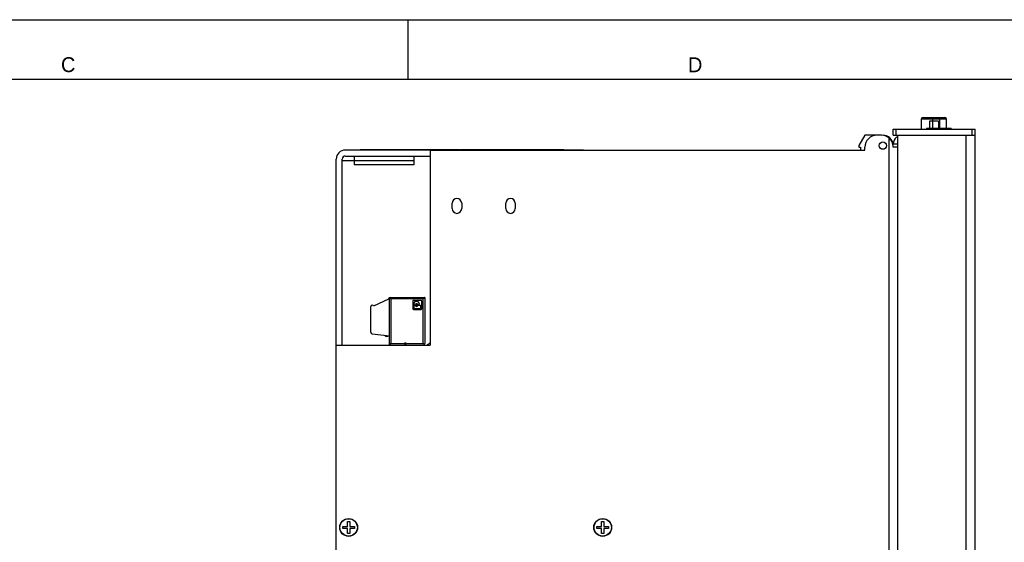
# Model space of a CAD drawing. Header units: millimetres. Extents: x 0 to 841, y 0 to 594.
# Tile 16 of 44: x 251 to 416, y 506 to 594. Entities that reach past the tile are written whole.
import ezdxf

# ---------------------------------------------------------------- set-up
doc = ezdxf.new("R2010")
doc.units = ezdxf.units.MM
doc.header["$LTSCALE"] = 46.255
doc.layers.get('0').update_dxf_attribs({"linetype": 'CONTINUOUS'})
doc.layers.add('3_ALL_AXES', color=7, linetype='CONTINUOUS')
doc.styles.add('TEXTSTYLE_2', font='trium.ttf')

msp = doc.modelspace()

# ---------------------------------------------------------------- linework, layer by layer
at = {"color": 2, "linetype": 'CONTINUOUS'}
for p, q in [((0, 594), (841, 594)), ((316, 584), (316, 594)), ((403.548997, 576.972313), (403.548997, 575.776427)), ((405.048997, 576.972313), (405.048997, 575.77633))]:
    msp.add_line(p, q, dxfattribs=at)
at = {"color": 7, "linetype": 'CONTINUOUS'}
for p, q in [((20, 584), (817.213985, 584)), ((402.208997, 575.597313), (402.208997, 577.347313)), ((402.458997, 577.597313), (406.138997, 577.597313)), ((405.048997, 576.972313), (403.548997, 576.972313)), ((406.388997, 575.776427), (406.388997, 577.347313)), ((403.111497, 575.776427), (403.046305, 575.597313)), ((403.111497, 575.776427), (407.161497, 575.776427)), ((407.161497, 575.597313), (407.161497, 575.776427)), ((305.461497, 572.097313), (305.461497, 572.137313)), ((305.461497, 572.137313), (345.461497, 572.137313)), ((311.56016, 572.137313), (311.56016, 572.187313)), ((311.56016, 572.187313), (312.322701, 572.187313)), ((312.322701, 572.137313), (312.322701, 572.187313)), ((313.501631, 572.137313), (313.501631, 572.187313)), ((313.501631, 572.187313), (319.566849, 572.187313)), ((314.264173, 572.137313), (314.264173, 572.187313)), ((319.571866, 572.137313), (319.571866, 572.187313)), ((319.571866, 572.187313), (320.384574, 572.187313)), ((320.334407, 572.137313), (320.334407, 572.187313)), ((320.384574, 572.137313), (320.384574, 572.187313)), ((320.956481, 572.137313), (320.956481, 572.187313)), ((320.956481, 572.187313), (324.538421, 572.187313)), ((324.538421, 572.137313), (324.538421, 572.187313)), ((325.115344, 572.137313), (325.115344, 572.187313)), ((325.115344, 572.187313), (331.727384, 572.187313)), ((331.727384, 572.137313), (331.727384, 572.187313)), ((332.494942, 572.137313), (332.494942, 572.187313)), ((332.494942, 572.187313), (339.362834, 572.187313)), ((337.647116, 572.137313), (337.647116, 572.187313)), ((338.394607, 572.137313), (338.394607, 572.187313)), ((339.362834, 572.137313), (339.362834, 572.187313)), ((303.961497, 539.347313), (303.961497, 570.597313)), ((304.961497, 539.347313), (304.961497, 570.597313)), ((304.961497, 570.347313), (316.961497, 570.347313)), ((305.461497, 571.097313), (319.711497, 571.097313)), ((306.961497, 571.097313), (306.961497, 569.597313)), ((316.961497, 571.097313), (316.961497, 569.597313)), ((312.871497, 539.347313), (312.871497, 547.309312)), ((313.121497, 547.097313), (312.896018, 547.322791)), ((312.906515, 547.312151), (312.896018, 547.322791)), ((312.948343, 547.270491), (312.906515, 547.312151)), ((313.003997, 547.347313), (318.803997, 547.347313)), ((318.803997, 547.347313), (318.553997, 547.097313)), ((318.803997, 547.347313), (318.803997, 539.597313)), ((309.753997, 541.505265), (309.753997, 545.809813)), ((312.753997, 547.047313), (310.222092, 545.866666)), ((312.753997, 547.047313), (312.753997, 547.097313)), ((316.803997, 546.741915), (316.803997, 545.452711)), ((318.198599, 546.847313), (316.909395, 546.847313)), ((316.966501, 546.210265), (316.966501, 546.203939)), ((316.966501, 545.93553), (316.966501, 545.59722)), ((317.04555, 546.124891), (317.165524, 546.124891)), ((317.165524, 546.014578), (317.04555, 546.014578)), ((317.04555, 545.518172), (318.062444, 545.518172)), ((317.718662, 546.124891), (317.838636, 546.124891)), ((318.062444, 546.014578), (317.718662, 546.014578)), ((317.917685, 546.203939), (317.917685, 546.210265)), ((318.141493, 545.59722), (318.141493, 545.93553)), ((318.303997, 545.452711), (318.303997, 546.741915)), ((316.909395, 545.347313), (318.198599, 545.347313)), ((309.97353, 541.257129), (312.871497, 540.901303)), ((312.871497, 539.347313), (313.121497, 539.597313)), ((315.553997, 539.347314), (315.453516, 539.722314)), ((315.453516, 539.722314), (315.654478, 539.722314)), ((315.654478, 539.722314), (315.553997, 539.347314)), ((318.553997, 539.597313), (318.730774, 539.420536)), ((318.553997, 539.597313), (318.577168, 539.573898)), ((318.577168, 539.573898), (318.642366, 539.508987)), ((318.71541, 539.436049), (318.730774, 539.420536)), ((305.861497, 508.902313), (305.861497, 509.727313)), ((305.861497, 509.727313), (306.211497, 509.727313)), ((306.211497, 509.727313), (306.211497, 508.902313)), ((348.511497, 508.902313), (348.511497, 509.727313)), ((348.511497, 509.727313), (348.861497, 509.727313)), ((348.861497, 509.727313), (348.861497, 508.902313)), ((305.036497, 508.552313), (305.036497, 508.902313)), ((305.036497, 508.902313), (305.861497, 508.902313)), ((305.861497, 508.552313), (305.036497, 508.552313)), ((305.861497, 507.727313), (305.861497, 508.552313)), ((306.211497, 507.727313), (305.861497, 507.727313)), ((306.211497, 508.902313), (307.036497, 508.902313)), ((306.211497, 508.552313), (306.211497, 507.727313)), ((307.036497, 508.552313), (306.211497, 508.552313)), ((307.036497, 508.902313), (307.036497, 508.552313)), ((347.686497, 508.552313), (347.686497, 508.902313)), ((347.686497, 508.902313), (348.511497, 508.902313)), ((348.511497, 508.552313), (347.686497, 508.552313)), ((348.511497, 507.727313), (348.511497, 508.552313)), ((348.861497, 507.727313), (348.511497, 507.727313)), ((348.861497, 508.902313), (349.686497, 508.902313)), ((348.861497, 508.552313), (348.861497, 507.727313)), ((349.686497, 508.552313), (348.861497, 508.552313)), ((349.686497, 508.902313), (349.686497, 508.552313))]:
    msp.add_line(p, q, dxfattribs=at)
at = {"color": 9, "linetype": 'CONTINUOUS'}
for p, q in [((402.208997, 577.347313), (406.388997, 577.347313)), ((404.097226, 575.776427), (404.097226, 577.347313)), ((405.277226, 575.776329), (405.277226, 577.347313)), ((409.711497, 434.597313), (409.711497, 574.597313)), ((318.573537, 572.137313), (318.573537, 572.187313)), ((318.959547, 572.137313), (318.959547, 572.187313)), ((319.391263, 572.137313), (319.391263, 572.187313)), ((316.961497, 569.597313), (306.961497, 569.597313)), ((313.121497, 547.097313), (313.121497, 539.597313)), ((318.553997, 547.097313), (313.121497, 547.097313)), ((318.553997, 539.597313), (318.553997, 547.097313)), ((313.121497, 539.597313), (315.48701, 539.597313)), ((315.620984, 539.597313), (318.553997, 539.597313))]:
    msp.add_line(p, q, dxfattribs=at)
at = {"color": 3, "linetype": 'CONTINUOUS'}
for p, q in [((398.211497, 434.597313), (398.211497, 574.597313)), ((398.211497, 574.597313), (411.211497, 574.597313)), ((411.211497, 434.597313), (411.211497, 574.597313)), ((303.961497, 435.347313), (303.961497, 539.347313)), ((303.961497, 539.347313), (319.711497, 539.347313))]:
    msp.add_line(p, q, dxfattribs=at)
at = {"color": 7, "linetype": 'CONTINUOUS'}
for points in [[(313.121497, 547.097313), (313.095987, 547.123142), (313.025039, 547.193703)], [(318.638129, 547.181447), (318.611318, 547.154985), (318.583163, 547.12694), (318.553997, 547.097313)], [(318.803997, 547.347313), (318.802868, 547.346281), (318.785163, 547.328386)], [(312.871497, 539.347313), (312.872626, 539.348345), (312.890331, 539.366239)], [(313.037365, 539.513178), (313.064176, 539.53964), (313.092331, 539.567685), (313.121497, 539.597313)]]:
    msp.add_lwpolyline(points, dxfattribs=at)
for centre, radius in [((317.442093, 546.069735), 0.114181), ((306.036497, 508.727313), 1.5), ((348.686497, 508.727313), 1.5)]:
    msp.add_circle(centre, radius, dxfattribs=at)
at = {"color": 9, "linetype": 'CONTINUOUS'}
for centre in [(306.036497, 508.727313), (348.686497, 508.727313)]:
    msp.add_circle(centre, 1.457872, dxfattribs=at)
at = {"color": 7, "linetype": 'CONTINUOUS'}
for centre, radius, start, end in [((402.458997, 577.347313), 0.25, 90, 180), ((406.138997, 577.347313), 0.25, 0, 90), ((305.461497, 570.597313), 1.5, 90, 180), ((305.461497, 570.597313), 0.5, 90, 180), ((313.003997, 547.097313), 0.25, 90, 180), ((309.991497, 545.809813), 0.2375, 13.85006605, 180), ((316.909395, 546.741915), 0.105398, 90, 180), ((317.442093, 546.210265), 0.475592, 0, 180), ((317.04555, 546.203939), 0.079048, 180, 270), ((317.04555, 545.93553), 0.079048, 90, 180), ((317.04555, 545.59722), 0.079048, 180, 270), ((317.165524, 546.203939), 0.079048, 270, 334.11507569), ((317.165524, 545.93553), 0.079048, 25.88492446, 90), ((317.442093, 546.069735), 0.228362, 25.88492446, 154.11507549), ((317.442093, 546.069735), 0.228362, 205.88492446, 334.11507557), ((317.718662, 546.203939), 0.079048, 205.88492446, 270), ((317.718662, 545.93553), 0.079048, 90, 154.11507545), ((317.838636, 546.203939), 0.079048, 270, 360), ((318.062444, 545.93553), 0.079048, 0, 90), ((318.062444, 545.59722), 0.079048, 270, 360), ((318.198599, 546.741915), 0.105398, 0, 90), ((316.909395, 545.452711), 0.105398, 180, 270), ((318.198599, 545.452711), 0.105398, 270, 360), ((310.003997, 541.505265), 0.25, 180, 263), ((312.453997, 541.305194), 0.5, 217.427004, 308.572996), ((318.553997, 539.597313), 0.25, 315, 360)]:
    msp.add_arc(centre, radius, start, end, dxfattribs=at)
at = {"color": 3, "linetype": 'CONTINUOUS'}
msp.add_arc((318.711497, 540.847313), 1.5, 292.5, 311.95527387, dxfattribs=at)
at = {"color": 9, "linetype": 'CONTINUOUS'}
for points, knots in [([(404.032521, 577.597313), (404.042932, 577.597313), (404.058184, 577.579732), (404.069691, 577.553476), (404.083667, 577.508104), (404.094256, 577.438719), (404.097226, 577.379249), (404.097226, 577.347313)], [0, 0, 0, 0, 0.1167139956, 0.2126228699, 0.334468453, 0.6419774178, 1, 1, 1, 1]), ([(405.212521, 577.597313), (405.222932, 577.597313), (405.238184, 577.579732), (405.249691, 577.553476), (405.263667, 577.508104), (405.274256, 577.438719), (405.277226, 577.379249), (405.277226, 577.347313)], [0, 0, 0, 0, 0.1167139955, 0.2126228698, 0.334468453, 0.641977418, 1, 1, 1, 1])]:
    msp.add_open_spline(points, degree=3, knots=knots, dxfattribs=at)
at = {"layer": '3_ALL_AXES', "color": 7, "linetype": 'CONTINUOUS'}
for p, q in [((397.461497, 574.597313), (397.461497, 575.597313)), ((397.461497, 575.597313), (411.211497, 575.597313)), ((411.211497, 574.597313), (411.211497, 575.597313)), ((392.67186, 574.597313), (391.661497, 572.847313)), ((394.711497, 574.597313), (392.67186, 574.597313)), ((397.461497, 574.597313), (398.211497, 574.597313)), ((307.961497, 572.137313), (307.961497, 572.187313)), ((307.961497, 572.187313), (311.56016, 572.187313)), ((312.322701, 572.187313), (313.501631, 572.187313)), ((320.384574, 572.187313), (320.956481, 572.187313)), ((320.823679, 572.137313), (320.823679, 572.187313)), ((324.621063, 572.137313), (324.621063, 572.187313)), ((324.621063, 572.187313), (325.115344, 572.187313)), ((331.727384, 572.187313), (332.494942, 572.187313)), ((339.362834, 572.187313), (342.177551, 572.187313)), ((342.177551, 572.137313), (342.177551, 572.187313)), ((391.661497, 572.847313), (391.661497, 572.597313)), ((391.661497, 572.597313), (391.961497, 572.597313)), ((391.961497, 572.597313), (391.961497, 572.097313))]:
    msp.add_line(p, q, dxfattribs=at)
at = {"layer": '3_ALL_AXES', "color": 9, "linetype": 'CONTINUOUS'}
for p, q in [((397.961497, 574.597313), (397.961497, 575.597313)), ((410.711497, 574.597313), (410.711497, 575.597313)), ((396.711497, 574.158562), (396.711497, 436.097313)), ((309.092152, 572.137313), (309.092152, 572.187313)), ((312.39299, 572.137313), (312.39299, 572.187313)), ((339.951174, 572.137313), (339.951174, 572.187313)), ((340.406083, 572.137313), (340.406083, 572.187313)), ((341.605198, 572.137313), (341.605198, 572.187313)), ((398.211497, 573.097313), (397.461497, 573.097313))]:
    msp.add_line(p, q, dxfattribs=at)
at = {"layer": '3_ALL_AXES', "color": 3, "linetype": 'CONTINUOUS'}
for p, q in [((395.461497, 574.597313), (394.711497, 574.597313)), ((319.711497, 572.097313), (319.711497, 539.347313)), ((319.711497, 572.097313), (392.711497, 572.097313)), ((392.711497, 572.097313), (392.711497, 572.597313)), ((398.211497, 572.597313), (397.461497, 572.597313)), ((323.411497, 562.272313), (323.411497, 563.172313)), ((325.011497, 563.172313), (325.011497, 562.272313)), ((332.411497, 562.272313), (332.411497, 563.172313)), ((334.011497, 563.172313), (334.011497, 562.272313))]:
    msp.add_line(p, q, dxfattribs=at)
msp.add_circle((395.711497, 572.847313), 0.61475, dxfattribs=at)
for centre, radius, start, end in [((394.711497, 572.597313), 2, 90, 180), ((395.461497, 572.597313), 2, 51.31781255, 90), ((324.211497, 563.172313), 0.8, 0, 180), ((333.211497, 563.172313), 0.8, 0, 180), ((324.211497, 562.272313), 0.8, 180, 360), ((333.211497, 562.272313), 0.8, 180, 360)]:
    msp.add_arc(centre, radius, start, end, dxfattribs=at)
at = {"layer": '3_ALL_AXES', "color": 7, "linetype": 'CONTINUOUS'}
for centre, radius, start, end in [((395.711497, 572.847313), 1.75, 5.03034357, 90), ((398.961497, 573.097313), 1.5, 126.72777202, 180)]:
    msp.add_arc(centre, radius, start, end, dxfattribs=at)
at = {"layer": '3_ALL_AXES', "color": 3, "linetype": 'CONTINUOUS'}
msp.add_open_spline([(397.461497, 572.597313), (397.461497, 572.893329), (397.326515, 573.493172), (396.942652, 573.97349), (396.711497, 574.158562)], degree=3, knots=[0, 0, 0, 0, 0.499916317, 1, 1, 1, 1], dxfattribs=at)

# ---------------------------------------------------------------- texts
at = {"color": 2, "linetype": 'CONTINUOUS', "char_height": 2.5, "width": 2.5, "attachment_point": 2, "line_spacing_factor": 0.9, "style": 'TEXTSTYLE_2'}
for s, insert in [('C', (258.952042, 587.698352)), ('D', (364.208521, 587.673965))]:
    msp.add_mtext(s, dxfattribs=dict(at, insert=insert))

doc.saveas('drawing.dxf')
